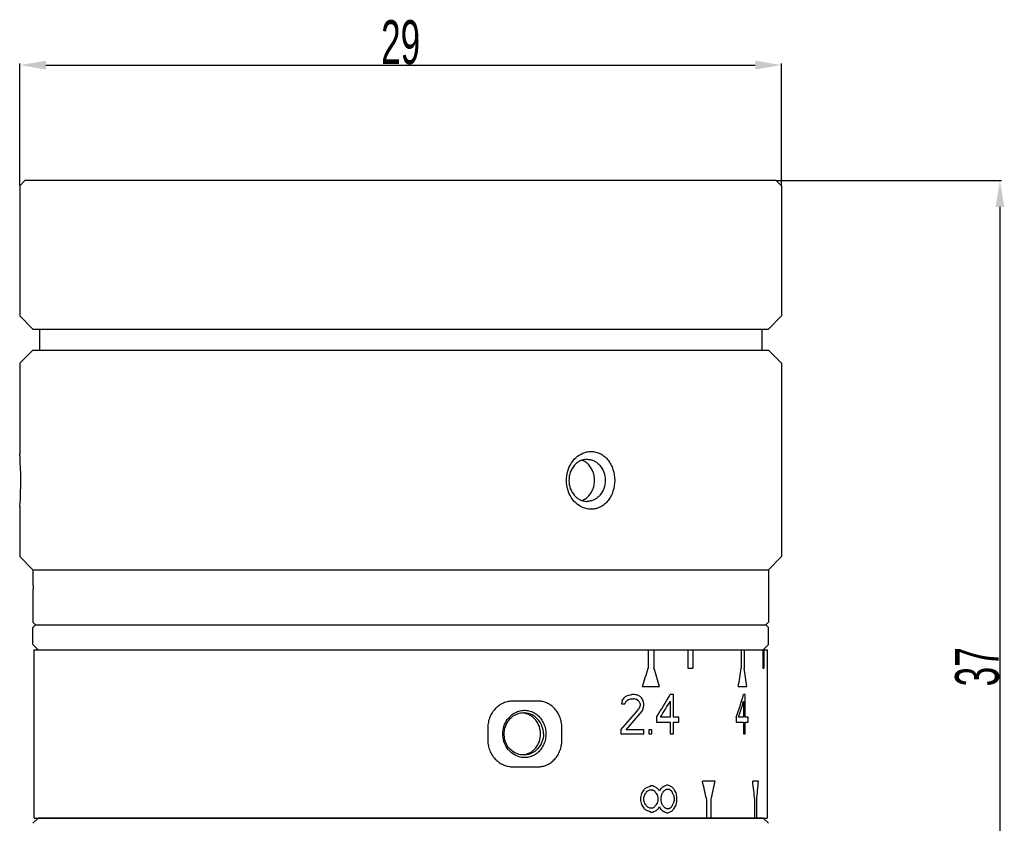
# Model space of a CAD drawing. Header units: millimetres. Extents: x 664 to 939, y 88 to 257.
# Tile 2 of 4: x 675 to 788, y 165 to 257. Entities that reach past the tile are written whole.
import ezdxf

# ---------------------------------------------------------------- set-up
doc = ezdxf.new("R2010")
doc.units = ezdxf.units.MM
doc.header["$LTSCALE"] = 23.1
doc.header["$PDMODE"] = 3
doc.header["$PDSIZE"] = 8
doc.layers.get('0').update_dxf_attribs({"linetype": 'CONTINUOUS'})
doc.layers.get('Defpoints').update_dxf_attribs({"linetype": 'CONTINUOUS'})
doc.layers.add('02___PRT_ALL_AXES', color=7, linetype='CONTINUOUS')
doc.styles.get("Standard").update_dxf_attribs({"font": 'txt', "width": 0.6})
doc.dimstyles.get("Standard").update_dxf_attribs({"dimtxt": 2.8, "dimasz": 3, "dimexe": 0.18, "dimexo": 0.0625, "dimgap": 0.09, "dimtad": 1, "dimdec": 3, "dimdsep": 46, "dimtxsty": 'STANDARD', "dimblk": '_FILLED', "dimblk1": '_FILLED', "dimblk2": '_FILLED', "dimcen": 0.09, "dimadec": 0, "dimazin": 0, "dimtol": 1, "dimtp": 0.001, "dimtm": 0.001, "dimtfac": 1, "dimtdec": 3, "dimtofl": 0, "dimtmove": 0, "dimatfit": 3, "dimldrblk": '_FILLED', "dimfxl": 1, "dimtolj": 1, "dimarcsym": 0})

# ---------------------------------------------------------------- blocks, each defined once
blk = doc.blocks.new('_FILLED')
at = {"color": 0, "linetype": 'ByBlock'}
blk.add_solid([(0, 0), (-1, 0.167), (-1, -0.167)], dxfattribs=at)
blk = doc.blocks.new('*D60')
at = {"color": 0, "lineweight": -2}
for p, q in [((675.19, 238.22), (675.19, 252.13)), ((678.19, 251.95), (759.19, 251.95)), ((762.19, 238.23), (762.19, 252.13))]:
    blk.add_line(p, q, dxfattribs=at)
at = {"layer": 'Defpoints', "color": 0}
for p in [(762.19, 251.95), (675.19, 238.16), (762.19, 238.16)]:
    blk.add_point(p, dxfattribs=at)
at = {"color": 0, "linetype": 'ByBlock', "lineweight": -2, "xscale": 3, "yscale": 3, "zscale": 3, "rotation": 180}
blk.add_blockref('_FILLED', (675.19, 251.95), dxfattribs=at)
at = {"color": 0, "linetype": 'ByBlock', "lineweight": -2, "xscale": 3, "yscale": 3, "zscale": 3}
blk.add_blockref('_FILLED', (762.19, 251.95), dxfattribs=at)
at = {"color": 0, "insert": (718.69, 254.54), "char_height": 2.8, "attachment_point": 5}
blk.add_mtext('\\A1;{{\\H1.7857x;29}}', dxfattribs=at)
blk = doc.blocks.new('*D61')
at = {"color": 0, "lineweight": -2}
for p, q in [((761.65, 238.76), (787.31, 238.76)), ((787.13, 235.76), (787.13, 130.76)), ((761.65, 127.76), (787.31, 127.76))]:
    blk.add_line(p, q, dxfattribs=at)
at = {"layer": 'Defpoints', "color": 0}
for p in [(761.59, 238.76), (761.59, 127.76), (787.13, 127.76)]:
    blk.add_point(p, dxfattribs=at)
at = {"color": 0, "linetype": 'ByBlock', "lineweight": -2, "xscale": 3, "yscale": 3, "zscale": 3}
for p, rotation in [((787.13, 238.76), 90), ((787.13, 127.76), 270)]:
    blk.add_blockref('_FILLED', p, dxfattribs=dict(at, rotation=rotation))
at = {"color": 0, "insert": (784.54, 183.26), "char_height": 2.8, "attachment_point": 5, "rotation": 90}
blk.add_mtext('\\A1;{{\\H1.7857x;37}}', dxfattribs=at)

msp = doc.modelspace()

# ---------------------------------------------------------------- linework, layer by layer
at = {"color": 7, "linetype": 'Continuous'}
for p, q in [((676.8367, 185.1949), (760.5366, 185.1964)), ((676.837, 165.9949), (676.8367, 185.1949)), ((746.9665, 185.1961), (746.9665, 183.0961)), ((747.6232, 185.1961), (747.6232, 183.0961)), ((751.5022, 185.1962), (751.5023, 183.0962)), ((752.053, 185.1962), (752.0531, 183.0962)), ((757.5886, 185.1963), (757.5887, 183.0963)), ((757.9113, 185.1963), (757.9114, 183.0963)), ((760.0455, 185.1964), (760.0455, 183.0964)), ((760.1734, 185.1964), (760.1734, 183.0964)), ((760.5366, 185.1964), (760.537, 165.9964)), ((751.5023, 183.0962), (752.0531, 183.0962)), ((760.0455, 183.0964), (760.1734, 183.0964)), ((745.3984, 180.0961), (745.1088, 180.0961)), ((746.2968, 180.9961), (748.2665, 180.9962)), ((749.8519, 180.0962), (749.4738, 180.0962)), ((749.852, 177.5111), (749.8519, 180.0962)), ((757.248, 180.9963), (758.216, 180.9963)), ((758.0533, 180.0963), (757.8589, 180.0963)), ((758.0533, 177.5112), (758.0533, 180.0963)), ((734.3547, 179.3459), (731.5357, 179.3459)), ((744.0038, 179.4259), (743.9291, 179.0429)), ((743.9291, 179.0429), (744.3013, 179.0429)), ((744.3013, 179.0429), (744.4493, 179.3301)), ((745.036, 179.6174), (745.3262, 179.6174)), ((745.9002, 179.3302), (746.0424, 179.0429)), ((746.0424, 178.8514), (745.9002, 178.4685)), ((746.0424, 179.0429), (746.0424, 178.8514)), ((746.4655, 179.0429), (746.3953, 179.4259)), ((746.3953, 178.4685), (746.4655, 178.8514)), ((746.4655, 178.8514), (746.4655, 179.0429)), ((749.4738, 179.3302), (749.4738, 177.5111)), ((757.8589, 179.3304), (757.8589, 177.5112)), ((746.2546, 178.1812), (746.3953, 178.4685)), ((747.9064, 177.511), (747.9064, 176.9366)), ((747.9064, 176.9366), (749.4739, 176.9366)), ((749.4738, 177.5111), (748.3725, 177.511)), ((749.4739, 176.9366), (749.4739, 175.5962)), ((750.4697, 177.5111), (749.852, 177.5111)), ((749.852, 176.9366), (750.4697, 176.9366)), ((749.852, 175.5962), (749.852, 176.9366)), ((750.4697, 176.9366), (750.4697, 177.5111)), ((757.011, 177.5112), (757.011, 176.9367)), ((757.011, 176.9367), (757.859, 176.9367)), ((757.8589, 177.5112), (757.2699, 177.5112)), ((757.859, 176.9367), (757.859, 175.5963)), ((758.3615, 177.5112), (758.0533, 177.5112)), ((758.0533, 176.9367), (758.3615, 176.9368)), ((758.0534, 175.5963), (758.0533, 176.9367)), ((758.3615, 176.9368), (758.3615, 177.5112)), ((728.6508, 176.3458), (728.6508, 174.8458)), ((737.0934, 174.846), (737.0934, 176.346)), ((743.8543, 176.0748), (743.8543, 175.5961)), ((743.8543, 175.5961), (746.4655, 175.5961)), ((746.4655, 176.0748), (744.4493, 176.0748)), ((746.4655, 175.5961), (746.4655, 176.0748)), ((747.365, 176.0749), (747.0219, 176.0749)), ((747.0219, 176.0749), (747.0219, 175.5961)), ((747.0219, 175.5961), (747.365, 175.5961)), ((747.365, 175.5961), (747.365, 176.0749)), ((749.4739, 175.5962), (749.852, 175.5962)), ((757.859, 175.5963), (758.0534, 175.5963)), ((731.5358, 171.8459), (734.3549, 171.8459)), ((754.6044, 170.1963), (753.1452, 170.1962)), ((759.5604, 170.1963), (758.896, 170.1963)), ((746.197, 168.7836), (746.1007, 168.3461)), ((746.4797, 168.3461), (746.5743, 168.6961)), ((747.1369, 169.2211), (747.4254, 169.2211)), ((747.518, 169.6586), (747.2393, 169.6586)), ((747.9772, 168.6961), (748.0682, 168.3461)), ((748.2494, 169.0462), (748.159, 169.2212)), ((748.3396, 169.2212), (748.2494, 169.0462)), ((748.4296, 168.3462), (748.5192, 168.6962)), ((749.2037, 169.7462), (749.0512, 169.7462)), ((749.0513, 169.3087), (749.3135, 169.3087)), ((749.8302, 168.6962), (749.9153, 168.3462)), ((750.2231, 168.4337), (750.1397, 168.8712)), ((746.1007, 168.3461), (746.1007, 167.9961)), ((746.1007, 167.9961), (746.197, 167.5586)), ((746.4797, 167.9961), (746.4797, 168.3461)), ((746.5743, 167.6461), (746.4797, 167.9961)), ((748.0682, 167.9961), (747.9772, 167.6461)), ((748.0682, 168.3461), (748.0682, 167.9961)), ((748.4296, 167.9962), (748.4296, 168.3462)), ((748.5192, 167.6462), (748.4296, 167.9962)), ((749.9153, 167.9962), (749.8302, 167.6462)), ((749.9153, 168.3462), (749.9153, 167.9962)), ((750.1397, 167.4712), (750.2231, 167.9087)), ((750.2231, 167.9087), (750.2231, 168.4337)), ((753.6479, 165.9962), (753.6479, 168.0962)), ((754.1344, 165.9963), (754.1344, 168.0963)), ((759.1363, 165.9963), (759.1362, 168.0963)), ((759.3578, 165.9963), (759.3577, 168.0963)), ((747.4254, 167.1211), (747.137, 167.1211)), ((747.2393, 166.6836), (747.518, 166.6836)), ((748.159, 167.1212), (748.2495, 167.2962)), ((748.2495, 167.2962), (748.3397, 167.1212)), ((749.3135, 167.0337), (749.0513, 167.0337)), ((749.0513, 166.5962), (749.2037, 166.5962)), ((676.837, 165.9949), (760.537, 165.9964))]:
    msp.add_line(p, q, dxfattribs=at)
for centre, radius, start, end in [((738.7874, 205.1284), 1.8177, 69.270621, 70.639206), ((738.7875, 203.9629), 1.8176, 289.383454, 290.683312), ((371.457, 301.6941), 393.793, 342.151502, 342.472209), ((392.1181, 73.0365), 372.1519, 16.863679, 17.201822), ((504.9087, 223.0085), 255.8127, 350.547465, 351.023965), ((510.9436, 146.1995), 249.7087, 8.010215, 8.497105), ((684.6229, 272.2088), 109.9966, 302.857197, 303.040592), ((702.8548, 404.6259), 228.4711, 280.527122, 280.657754), ((705.7784, 0.9234), 183.5009, 77.39326, 77.530961), ((692.4384, 100.429), 95.8235, 55.934335, 56.13928), ((644.1366, 242.1955), 122.2794, 328.062831, 329.479423), ((691.6744, 200.3724), 69.2207, 340.715102, 342.967172), ((629.2629, 268.8645), 145.4811, 322.064187, 322.255182), ((671.2376, 264.0484), 111.9694, 310.83286, 310.982497), ((701.1485, 346.5061), 172.5629, 284.608216, 284.733744), ((704.1637, 24.2165), 160.7601, 75.031546, 75.164229), ((678.2248, 103.8301), 101.3915, 48.128126, 48.2905), ((644.1553, 104.4153), 126.8054, 36.266449, 36.481366), ((645.1739, 241.2298), 121.2849, 328.30725, 329.311864), ((692.4692, 199.4984), 68.4292, 341.257673, 342.858765), ((648.6501, 259.5197), 126.5974, 318.76596, 320.19112), ((652.3476, 256.8342), 122.4941, 318.754094, 320.051705), ((462.3404, 99.4781), 299.2799, 13.254529, 13.667921), ((473.203, 232.0794), 288.1254, 347.16953, 347.597465), ((519.204, 141.715), 241.3783, 6.274646, 6.776373), ((523.1607, 191.9482), 237.3983, 354.233655, 354.742844), ((628.1466, 246.639), 141.412, 326.594749, 326.806834), ((682.5447, 238.9394), 94.5987, 312.524411, 312.759116), ((660.349, 238.5735), 110.9849, 320.97852, 321.210713), ((708.9927, 271.6245), 108.9029, 290.296873, 290.560666), ((700.852, 242.9944), 87.0907, 301.886622, 302.103916), ((703.0177, 98.5871), 83.4339, 57.617311, 57.842391), ((709.3976, 89.0426), 89.1746, 64.430497, 64.692253), ((666.5867, 105.0961), 103.2927, 38.004748, 38.251547), ((689.7094, 108.689), 84.1456, 46.00278, 46.260696), ((670.4597, 229.3418), 98.3859, 322.333059, 322.590111), ((609.8355, 239.6286), 155.771, 332.911648, 333.056155), ((716.6517, 251.0504), 87.5221, 291.415555, 291.727169), ((705.5757, 227.4966), 72.6358, 306.418135, 306.765499), ((719.4285, 96.0032), 79.5273, 67.678261, 68.012581), ((708.2642, 114.8984), 68.1581, 52.602761, 52.967608), ((698.4837, 119.7398), 71.4106, 43.958675, 44.251981), ((618.288, 104.6081), 146.3238, 25.975595, 26.128142), ((652.9704, 113.2335), 111.9706, 29.79481, 30.053113), ((627.8006, 89.4701), 141.8292, 33.195438, 33.406899), ((660.6375, 97.9966), 110.6173, 38.790853, 39.023818), ((666.8493, 231.0356), 102.9561, 321.750011, 321.997617), ((610.065, 96.8247), 155.5161, 26.945679, 27.090423), ((618.4919, 231.629), 146.0944, 333.873699, 334.026486), ((682.2954, 97.1274), 94.9703, 47.2433, 47.477086), ((708.6557, 63.8022), 109.8785, 69.442471, 69.703922), ((701.0705, 93.692), 86.6831, 57.897539, 58.115855), ((703.225, 237.4217), 83.0412, 302.159024, 302.385168), ((709.1297, 247.8559), 89.7919, 295.310593, 295.570549), ((689.4802, 227.8876), 84.4734, 313.741761, 313.998676), ((670.2097, 106.8041), 98.7038, 37.412253, 37.668477), ((716.3541, 84.5308), 88.3393, 68.276238, 68.584969), ((705.8388, 109.1958), 72.1979, 53.235401, 53.584872), ((719.1409, 241.0383), 80.2833, 291.990941, 292.322113), ((708.512, 221.1138), 67.7452, 307.03324, 307.40031), ((698.2847, 216.7921), 71.6854, 315.750536, 316.042718), ((652.7124, 223.2529), 112.2661, 329.949193, 330.206816)]:
    msp.add_arc(centre, radius, start, end, dxfattribs=at)
for points, knots in [([(740.0023, 206.4869), (739.9593, 206.5237), (739.7845, 206.6615), (739.5861, 206.7697), (739.4308, 206.8285)], [0, 0, 0, 0, 0.25401487, 1, 1, 1, 1]), ([(739.9988, 202.6016), (740.1305, 202.7139), (740.3704, 202.9776), (740.6344, 203.4504), (740.7979, 203.9818), (740.8535, 204.5432), (740.7989, 205.1047), (740.6363, 205.6366), (740.3732, 206.1099), (740.1337, 206.3743), (740.0023, 206.4869)], [0, 0, 0, 0, 0.11932527, 0.2430422, 0.37044158, 0.49994273, 0.6294543, 0.75688081, 0.88063491, 1, 1, 1, 1]), ([(739.4294, 202.2625), (739.4807, 202.2818), (739.6844, 202.3694), (739.872, 202.4933), (739.9988, 202.6016)], [0, 0, 0, 0, 0.24738721, 1, 1, 1, 1]), ([(731.5357, 179.3459), (731.4422, 179.3459), (731.2548, 179.3361), (730.9762, 179.2928), (730.7025, 179.2211), (730.4363, 179.1217), (730.1803, 178.9955), (729.9369, 178.8438), (729.7087, 178.6681), (729.4979, 178.47), (729.3387, 178.2881), (729.2219, 178.1334), (729.1124, 177.9727), (728.99, 177.7618), (728.8883, 177.5398), (728.8198, 177.3567), (728.7601, 177.1702), (728.7021, 176.9318), (728.6602, 176.6402), (728.6508, 176.4439), (728.6508, 176.3458)], [0, 0, 0, 0, 0.06075055, 0.12169092, 0.18286276, 0.24429556, 0.30600747, 0.36800501, 0.43028543, 0.49283683, 0.55564107, 0.5871398, 0.61869234, 0.68192623, 0.74533016, 0.77709495, 0.80888995, 0.87253534, 0.93625028, 1, 1, 1, 1]), ([(737.0934, 176.346), (737.0934, 176.4441), (737.0847, 176.6402), (737.046, 176.9316), (736.9923, 177.1701), (736.9369, 177.3567), (736.8734, 177.5396), (736.779, 177.7613), (736.6424, 178.0142), (736.4837, 178.2511), (736.3045, 178.4697), (736.1061, 178.6678), (735.8905, 178.8437), (735.6977, 178.9704), (735.5371, 179.0589), (735.3728, 179.1384), (735.1604, 179.2212), (734.9407, 179.2811), (734.7622, 179.3146), (734.6271, 179.3327), (734.4911, 179.3435), (734.4002, 179.3459), (734.3547, 179.3459)], [0, 0, 0, 0, 0.06520535, 0.13029056, 0.19514112, 0.22745417, 0.25967145, 0.32376205, 0.38736563, 0.45044116, 0.51297585, 0.57498207, 0.63650008, 0.6975918, 0.72801365, 0.75836131, 0.81886326, 0.87922484, 0.90939748, 0.93957561, 0.96977228, 1, 1, 1, 1]), ([(734.671, 175.5957), (734.671, 175.881), (734.5775, 176.4509), (734.2324, 177.0811), (733.8449, 177.4818), (733.5089, 177.7206), (733.1373, 177.8911), (732.8729, 177.9552), (732.7395, 177.9743)], [0, 0, 0, 0, 0.25702323, 0.50943902, 0.63380183, 0.75673095, 0.87861814, 1, 1, 1, 1]), ([(732.7397, 173.217), (732.873, 173.2361), (733.1374, 173.3002), (733.509, 173.4707), (733.845, 173.7096), (734.2325, 174.1102), (734.5776, 174.7404), (734.671, 175.3103), (734.671, 175.5957)], [0, 0, 0, 0, 0.12138089, 0.2432665, 0.36619331, 0.49055394, 0.74297465, 1, 1, 1, 1]), ([(728.6508, 174.8458), (728.6508, 174.7477), (728.6602, 174.5514), (728.7021, 174.2598), (728.7601, 174.0214), (728.8199, 173.8349), (728.8883, 173.6518), (728.9901, 173.4298), (729.1125, 173.2189), (729.222, 173.0582), (729.3387, 172.9036), (729.498, 172.7216), (729.7089, 172.5236), (729.937, 172.3479), (730.1804, 172.1962), (730.4364, 172.07), (730.7026, 171.9706), (730.9763, 171.8989), (731.2549, 171.8556), (731.4423, 171.8459), (731.5358, 171.8459)], [0, 0, 0, 0, 0.06374972, 0.12746466, 0.19111005, 0.22290505, 0.25466984, 0.31807377, 0.38130766, 0.4128602, 0.44435893, 0.50716317, 0.56971457, 0.63199499, 0.69399253, 0.75570444, 0.81713724, 0.87830908, 0.93924945, 1, 1, 1, 1]), ([(734.3549, 171.8459), (734.4003, 171.8459), (734.4913, 171.8483), (734.6272, 171.8592), (734.7623, 171.8772), (734.9409, 171.9108), (735.1605, 171.9706), (735.3729, 172.0535), (735.5372, 172.133), (735.6979, 172.2215), (735.8906, 172.3482), (736.1062, 172.524), (736.3046, 172.7222), (736.4838, 172.9408), (736.6425, 173.1777), (736.7791, 173.4306), (736.8735, 173.6523), (736.9369, 173.8352), (736.9923, 174.0218), (737.046, 174.2603), (737.0847, 174.5517), (737.0934, 174.7479), (737.0934, 174.846)], [0, 0, 0, 0, 0.03022772, 0.06042439, 0.09060252, 0.12077516, 0.18113674, 0.24163869, 0.27198635, 0.3024082, 0.36349993, 0.42501793, 0.48702415, 0.54955884, 0.61263437, 0.67623795, 0.74032855, 0.77254583, 0.80485888, 0.86970944, 0.93479465, 1, 1, 1, 1])]:
    msp.add_open_spline(points, degree=3, knots=knots, dxfattribs=at)
at = {"layer": '02___PRT_ALL_AXES', "color": 7, "linetype": 'Continuous'}
for p, q in [((675.7858, 238.7619), (675.1858, 238.1619)), ((761.5858, 238.7634), (675.7858, 238.7619)), ((761.5858, 238.7634), (762.1858, 238.1634)), ((675.1858, 238.1619), (675.186, 223.3119)), ((762.1858, 238.1634), (762.186, 223.3134)), ((675.186, 223.3119), (676.686, 221.8119)), ((762.186, 223.3134), (760.686, 221.8133)), ((676.686, 221.8119), (760.686, 221.8133)), ((677.436, 221.8119), (677.4361, 219.4119)), ((759.936, 221.8133), (759.9361, 219.4133)), ((676.6861, 219.4119), (675.1861, 217.9119)), ((676.6861, 219.4119), (760.6861, 219.4133)), ((760.6861, 219.4133), (762.1861, 217.9134)), ((675.1861, 217.9119), (675.1863, 207.8446)), ((762.1861, 217.9134), (762.1865, 195.8461)), ((675.1863, 207.8446), (675.207, 207.5359)), ((675.2073, 201.5561), (675.1864, 201.2446)), ((675.1864, 201.2446), (675.1865, 195.8446)), ((675.1865, 195.8446), (676.6865, 194.3447)), ((762.1865, 195.8461), (760.6865, 194.3461)), ((676.6865, 194.3447), (760.6865, 194.3461)), ((676.6865, 194.3447), (676.6865, 192.5447)), ((760.6865, 194.3461), (760.6866, 188.3461)), ((676.7124, 192.5447), (676.6865, 192.5447)), ((676.689, 190.4447), (676.689, 188.3447)), ((676.9866, 188.0447), (676.6866, 188.3447)), ((676.9866, 188.0447), (676.6866, 187.7447)), ((676.9866, 188.0447), (760.3866, 188.0461)), ((760.3866, 188.0461), (760.6866, 188.3461)), ((760.3866, 188.0461), (760.6866, 187.7461)), ((676.6867, 185.7947), (676.6866, 187.7447)), ((760.6867, 185.7961), (760.6866, 187.7461)), ((677.2867, 185.1947), (676.6867, 185.7947)), ((760.0867, 185.1961), (760.6867, 185.7961)), ((677.287, 165.9947), (676.687, 165.3947)), ((760.087, 165.9961), (677.287, 165.9947)), ((760.087, 165.9961), (760.687, 165.3961))]:
    msp.add_line(p, q, dxfattribs=at)
for centre, radius, start, end in [((628.1951, 204.5269), 47.1081, 3.335377, 3.662264), ((628.5766, 204.5439), 46.7263, 356.719405, 3.341758), ((628.1688, 204.5626), 47.1345, 356.342962, 356.725103), ((733.044, 175.5948), 2.5555, 165.907836, 179.982889), ((733.044, 175.5964), 2.5555, 180.019067, 194.094121)]:
    msp.add_arc(centre, radius, start, end, dxfattribs=at)
for points, knots in [([(739.7375, 201.3525), (739.4312, 201.4471), (738.8386, 201.7674), (738.1566, 202.5266), (737.7206, 203.4853), (737.571, 204.5456), (737.7205, 205.6059), (738.1564, 206.5647), (738.8384, 207.3239), (739.4309, 207.6443), (739.7372, 207.7389)], [0, 0, 0, 0, 0.11799608, 0.24151138, 0.36954661, 0.49999572, 0.63044569, 0.75848184, 0.88199886, 1, 1, 1, 1]), ([(739.9863, 206.9457), (739.8504, 206.9457), (739.5757, 206.9141), (739.1816, 206.7755), (738.8193, 206.5504), (738.3932, 206.1443), (738.0109, 205.4712), (737.8554, 204.5457), (738.011, 203.6202), (738.3933, 202.9472), (738.8194, 202.541), (739.1817, 202.3159), (739.5757, 202.1774), (739.8505, 202.1457), (739.9864, 202.1457)], [0, 0, 0, 0, 0.05810457, 0.11703082, 0.17719251, 0.23901702, 0.36720205, 0.5, 0.63279795, 0.76098298, 0.82280749, 0.88296918, 0.94189543, 1, 1, 1, 1]), ([(739.7372, 207.7389), (739.7943, 207.7566), (740.0224, 207.818), (740.2598, 207.8458), (740.4363, 207.8458)], [0, 0, 0, 0, 0.25270417, 1, 1, 1, 1]), ([(739.9863, 206.9457), (740.1222, 206.9458), (740.3969, 206.9141), (740.791, 206.7756), (741.1533, 206.5505), (741.5794, 206.1443), (741.9617, 205.4713), (742.1173, 204.5458), (741.9617, 203.6203), (741.5795, 202.9472), (741.1533, 202.5411), (740.7911, 202.316), (740.397, 202.1774), (740.1223, 202.1458), (739.9864, 202.1457)], [0, 0, 0, 0, 0.05810457, 0.11703082, 0.17719251, 0.23901702, 0.36720205, 0.5, 0.63279795, 0.76098298, 0.82280749, 0.88296918, 0.94189543, 1, 1, 1, 1]), ([(740.4363, 207.8458), (740.6193, 207.8458), (740.9881, 207.8012), (741.5123, 207.6034), (741.986, 207.2857), (742.3921, 206.8648), (742.7186, 206.3596), (743.0388, 205.5962), (743.1994, 204.5458), (743.0388, 203.4954), (742.7187, 202.732), (742.3922, 202.2268), (741.9861, 201.8059), (741.5124, 201.4881), (740.9883, 201.2903), (740.6194, 201.2458), (740.4364, 201.2458)], [0, 0, 0, 0, 0.05817499, 0.11675534, 0.17650253, 0.23798733, 0.30140107, 0.36660165, 0.499998, 0.63339563, 0.69859629, 0.76200934, 0.82349498, 0.88324401, 0.94182535, 1, 1, 1, 1]), ([(740.4364, 201.2458), (740.3778, 201.2458), (740.1417, 201.2549), (739.9072, 201.3001), (739.7375, 201.3525)], [0, 0, 0, 0, 0.24808839, 1, 1, 1, 1]), ([(676.7124, 192.5447), (676.7076, 192.1947), (676.6933, 191.4948), (676.6906, 190.7947), (676.689, 190.4447)], [0, 0, 0, 0, 0.5000037, 1, 1, 1, 1]), ([(730.3588, 175.5956), (730.3588, 175.8861), (730.4469, 176.4687), (730.833, 177.255), (731.4363, 177.8746), (731.9522, 178.1302), (732.2197, 178.2069)], [0, 0, 0, 0, 0.25467184, 0.50726556, 0.75604782, 1, 1, 1, 1]), ([(732.7438, 177.9956), (732.4985, 177.9956), (732.0006, 177.9078), (731.3404, 177.529), (730.8314, 176.9474), (730.6285, 176.4672), (730.5655, 176.217)], [0, 0, 0, 0, 0.24406016, 0.49125014, 0.74333602, 1, 1, 1, 1]), ([(732.2197, 178.2069), (732.4026, 178.2594), (732.7822, 178.3192), (733.3544, 178.2621), (733.8948, 178.062), (734.3733, 177.7328), (734.7666, 177.2956), (735.0583, 176.7755), (735.2373, 176.1998), (735.2775, 175.7971), (735.2775, 175.5957)], [0, 0, 0, 0, 0.12250258, 0.24427336, 0.3662754, 0.48946803, 0.61451396, 0.74155932, 0.87033214, 1, 1, 1, 1]), ([(734.9991, 175.5957), (734.9991, 175.9071), (734.8845, 176.5309), (734.4667, 177.2003), (734.007, 177.6024), (733.6143, 177.8264), (733.1879, 177.9645), (732.8913, 177.9956), (732.7438, 177.9956)], [0, 0, 0, 0, 0.256498, 0.50884743, 0.63339996, 0.75652973, 0.87856298, 1, 1, 1, 1]), ([(732.2198, 172.9843), (731.9523, 173.0611), (731.4364, 173.3166), (730.8331, 173.9362), (730.4469, 174.7225), (730.3588, 175.3051), (730.3588, 175.5956)], [0, 0, 0, 0, 0.24395217, 0.49273441, 0.74532814, 1, 1, 1, 1]), ([(735.2775, 175.5957), (735.2775, 175.3942), (735.2373, 174.9916), (735.0584, 174.4158), (734.7666, 173.8957), (734.3733, 173.4585), (733.8948, 173.1293), (733.3545, 172.9292), (732.7823, 172.8721), (732.4027, 172.9318), (732.2198, 172.9843)], [0, 0, 0, 0, 0.12966785, 0.25844067, 0.38548603, 0.51053198, 0.63372462, 0.75572666, 0.87749744, 1, 1, 1, 1]), ([(734.9991, 175.5957), (734.9991, 175.2842), (734.8845, 174.6604), (734.4668, 173.991), (734.0071, 173.5889), (733.6143, 173.3648), (733.1879, 173.2268), (732.8914, 173.1956), (732.7439, 173.1956)], [0, 0, 0, 0, 0.256498, 0.50884743, 0.63339996, 0.75652973, 0.87856298, 1, 1, 1, 1]), ([(732.7439, 173.1956), (732.4986, 173.1956), (732.0007, 173.2834), (731.3405, 173.6622), (730.8315, 174.2438), (730.6285, 174.724), (730.5655, 174.9741)], [0, 0, 0, 0, 0.24406016, 0.49125014, 0.74333602, 1, 1, 1, 1])]:
    msp.add_open_spline(points, degree=3, knots=knots, dxfattribs=at)

# ---------------------------------------------------------------- dimensions: what is measured, and where the dimension line sits
dim = msp.add_linear_dim(base=(762.1858, 251.9536), p1=(675.1858, 238.1619), p2=(762.1858, 238.1634), text='{{\\H1.7857x;29}}', dimstyle='STANDARD')
dim.commit()
dim.dimension.update_dxf_attribs({"geometry": '*D60', "text_midpoint": (718.6858, 254.5436)})
dim = msp.add_linear_dim(base=(787.1303, 127.762), p1=(761.5858, 238.7634), p2=(761.5876, 127.762), angle=90, text='{{\\H1.7857x;37}}', dimstyle='STANDARD')
dim.commit()
dim.dimension.update_dxf_attribs({"geometry": '*D61', "text_midpoint": (784.5403, 183.2627)})

doc.saveas('drawing.dxf')
